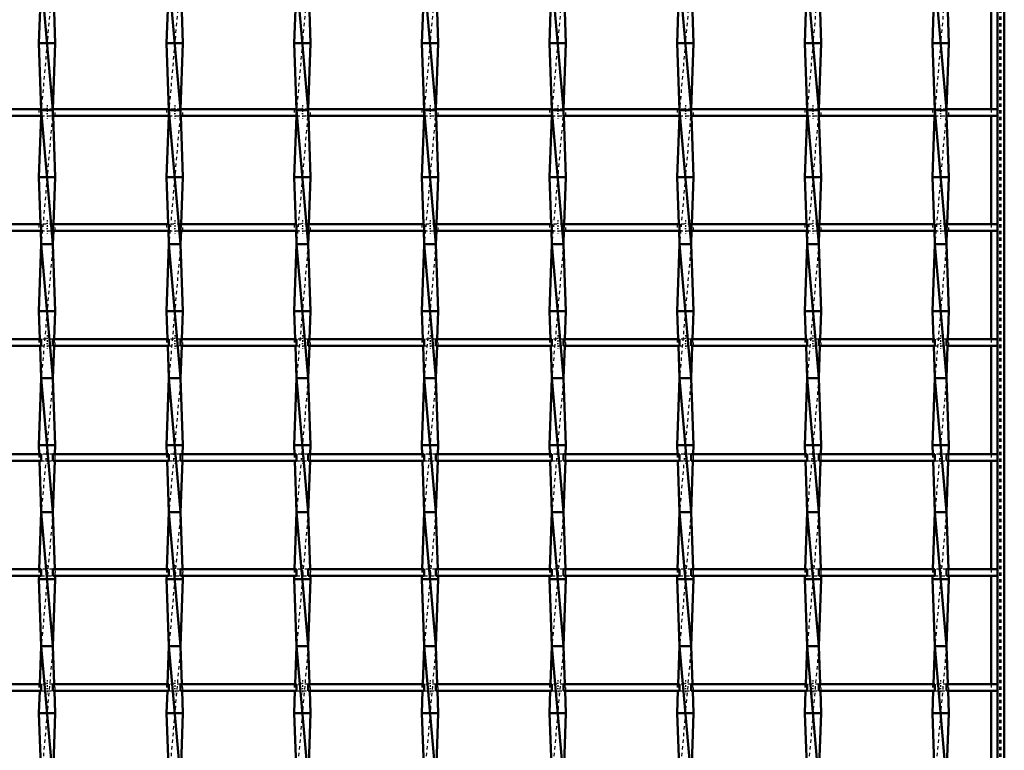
# Model space of a CAD drawing. Header units: millimetres. Extents: x -746 to 532, y -500 to 878.
# Tile 13 of 16: x 106 to 400, y -53 to 165. Entities that reach past the tile are written whole.
import ezdxf

# ---------------------------------------------------------------- set-up
doc = ezdxf.new("R2010")
doc.units = ezdxf.units.MM
doc.linetypes.add('Center', pattern=[1.5, 0.45, -0.5, 0.05, -0.5])
doc.linetypes.add('Dashed', pattern=[2, 1, -1])
for name, color, linetype, lineweight in [('AM_0', 7, 'Continuous', 50), ('AM_7', 7, 'Center', 25), ('AM_9', 6, 'Dashed', 25)]:
    doc.layers.add(name, color=color, linetype=linetype, lineweight=lineweight)

# ---------------------------------------------------------------- blocks, each defined once
blk = doc.blocks.new('1_ksf8jm0c3o36xpth5nylt1v0m________0_in_LSSP2303438211800100035010_4')
at = {"layer": 'AM_0'}
for p, q in [((398, 498), (398, -498)), ((400, 498), (400, -498)), ((396.05, 170.65), (396.05, 138.32)), ((396.05, 136.32), (396.05, 103.99)), ((396.05, 101.99), (396.05, 69.66)), ((396.05, 67.66), (396.05, 35.33)), ((396.05, 33.33), (396.05, 1)), ((396.05, -1), (396.05, -33.33)), ((396.05, -35.33), (396.05, -67.66))]:
    blk.add_line(p, q, dxfattribs=at)
at = {"layer": 'AM_9'}
for p, q in [((398.55, 498), (398.55, -498)), ((398.99, 498), (398.99, -498)), ((396.05, 138.32), (396.05, 136.32)), ((396.05, 103.99), (396.05, 101.99)), ((396.05, 69.66), (396.05, 67.66)), ((396.05, 35.33), (396.05, 33.33)), ((396.05, 1), (396.05, -1)), ((396.05, -33.33), (396.05, -35.33))]:
    blk.add_line(p, q, dxfattribs=at)
blk = doc.blocks.new('16_2q9eyguex8s5f7t8289nmk0ha________0_in_LSSP2303438211800100035010_4')
at = {"layer": 'AM_0'}
for p, q in [((112.57, 178), (116.03, 138)), ((112.3, 170.65), (111.85, 158)), ((116.3, 170.65), (116.75, 158)), ((116.75, 158), (111.85, 158)), ((111.85, 158), (112.57, 138)), ((116.75, 158), (116.04, 138.32)), ((112.51, 136.32), (111.85, 118)), ((112.57, 138), (116.03, 98)), ((116.03, 138), (112.57, 138)), ((116.09, 136.32), (116.75, 118)), ((116.75, 118), (111.85, 118)), ((111.85, 118), (112.35, 103.99)), ((116.75, 118), (116.25, 103.99)), ((112.42, 101.99), (112.57, 98)), ((116.18, 101.99), (116.03, 98)), ((112.57, 98), (111.85, 78)), ((116.03, 98), (112.57, 98)), ((112.57, 98), (116.03, 58)), ((116.03, 98), (116.75, 78)), ((111.85, 78), (112.15, 69.66)), ((116.75, 78), (111.85, 78)), ((116.75, 78), (116.45, 69.66)), ((112.22, 67.66), (112.57, 58)), ((116.38, 67.66), (116.03, 58)), ((112.57, 58), (111.85, 38)), ((112.57, 58), (116.03, 18)), ((116.03, 58), (112.57, 58)), ((116.03, 58), (116.75, 38)), ((111.85, 38), (111.95, 35.33)), ((116.75, 38), (111.85, 38)), ((116.75, 38), (116.65, 35.33)), ((112.02, 33.33), (112.57, 18)), ((116.58, 33.33), (116.03, 18)), ((112.57, 18), (111.96, 1)), ((116.03, 18), (112.57, 18)), ((112.57, 18), (116.03, -22)), ((116.03, 18), (116.64, 1)), ((111.89, -1), (111.85, -2)), ((116.75, -2), (111.85, -2)), ((111.85, -2), (112.57, -22)), ((116.75, -2), (116.03, -22)), ((116.71, -1), (116.75, -2)), ((112.57, -22), (112.16, -33.33)), ((112.57, -22), (116.03, -62)), ((116.03, -22), (112.57, -22)), ((116.03, -22), (116.44, -33.33)), ((112.09, -35.33), (111.85, -42)), ((116.51, -35.33), (116.75, -42)), ((111.85, -42), (112.57, -62)), ((116.75, -42), (111.85, -42)), ((116.75, -42), (116.03, -62))]:
    blk.add_line(p, q, dxfattribs=at)
at = {"layer": 'AM_9'}
for p, q in [((116.03, 178), (112.57, 138)), ((116.04, 138.32), (116.03, 138)), ((112.57, 138), (112.51, 136.32)), ((116.03, 138), (112.57, 98)), ((116.03, 138), (116.09, 136.32)), ((112.35, 103.99), (112.42, 101.99)), ((116.25, 103.99), (116.18, 101.99)), ((116.03, 98), (112.57, 58)), ((112.15, 69.66), (112.22, 67.66)), ((116.45, 69.66), (116.38, 67.66)), ((116.03, 58), (112.57, 18)), ((111.95, 35.33), (112.02, 33.33)), ((116.65, 35.33), (116.58, 33.33)), ((116.03, 18), (112.57, -22)), ((111.96, 1), (111.89, -1)), ((116.64, 1), (116.71, -1)), ((116.03, -22), (112.57, -62)), ((112.16, -33.33), (112.09, -35.33)), ((116.44, -33.33), (116.51, -35.33))]:
    blk.add_line(p, q, dxfattribs=at)
blk = doc.blocks.new('17_l2xj9isbewxne0oo4hb6527dd________0_in_LSSP2303438211800100035010_4')
at = {"layer": 'AM_0'}
for p, q in [((150.67, 178), (154.13, 138)), ((150.4, 170.65), (149.95, 158)), ((154.4, 170.65), (154.85, 158)), ((154.85, 158), (149.95, 158)), ((149.95, 158), (150.67, 138)), ((154.85, 158), (154.14, 138.32)), ((150.61, 136.32), (149.95, 118)), ((154.13, 138), (150.67, 138)), ((150.67, 138), (154.13, 98)), ((154.19, 136.32), (154.85, 118)), ((154.85, 118), (149.95, 118)), ((149.95, 118), (150.45, 103.99)), ((154.85, 118), (154.35, 103.99)), ((150.52, 101.99), (150.67, 98)), ((154.28, 101.99), (154.13, 98)), ((150.67, 98), (149.95, 78)), ((150.67, 98), (154.13, 58)), ((154.13, 98), (150.67, 98)), ((154.13, 98), (154.85, 78)), ((154.85, 78), (149.95, 78)), ((149.95, 78), (150.25, 69.66)), ((154.85, 78), (154.55, 69.66)), ((150.32, 67.66), (150.67, 58)), ((154.48, 67.66), (154.13, 58)), ((150.67, 58), (149.95, 38)), ((150.67, 58), (154.13, 18)), ((154.13, 58), (150.67, 58)), ((154.13, 58), (154.85, 38)), ((154.85, 38), (149.95, 38)), ((149.95, 38), (150.05, 35.33)), ((154.85, 38), (154.75, 35.33)), ((150.12, 33.33), (150.67, 18)), ((154.68, 33.33), (154.13, 18)), ((150.67, 18), (150.06, 1)), ((150.67, 18), (154.13, -22)), ((154.13, 18), (150.67, 18)), ((154.13, 18), (154.74, 1)), ((149.99, -1), (149.95, -2)), ((154.85, -2), (149.95, -2)), ((149.95, -2), (150.67, -22)), ((154.85, -2), (154.13, -22)), ((154.81, -1), (154.85, -2)), ((150.67, -22), (150.26, -33.33)), ((154.13, -22), (150.67, -22)), ((150.67, -22), (154.13, -62)), ((154.13, -22), (154.54, -33.33)), ((150.19, -35.33), (149.95, -42)), ((154.61, -35.33), (154.85, -42)), ((154.85, -42), (149.95, -42)), ((149.95, -42), (150.67, -62)), ((154.85, -42), (154.13, -62))]:
    blk.add_line(p, q, dxfattribs=at)
at = {"layer": 'AM_9'}
for p, q in [((154.13, 178), (150.67, 138)), ((154.14, 138.32), (154.13, 138)), ((150.67, 138), (150.61, 136.32)), ((154.13, 138), (150.67, 98)), ((154.13, 138), (154.19, 136.32)), ((150.45, 103.99), (150.52, 101.99)), ((154.35, 103.99), (154.28, 101.99)), ((154.13, 98), (150.67, 58)), ((150.25, 69.66), (150.32, 67.66)), ((154.55, 69.66), (154.48, 67.66)), ((154.13, 58), (150.67, 18)), ((150.05, 35.33), (150.12, 33.33)), ((154.75, 35.33), (154.68, 33.33)), ((154.13, 18), (150.67, -22)), ((150.06, 1), (149.99, -1)), ((154.74, 1), (154.81, -1)), ((154.13, -22), (150.67, -62)), ((150.26, -33.33), (150.19, -35.33)), ((154.54, -33.33), (154.61, -35.33))]:
    blk.add_line(p, q, dxfattribs=at)
blk = doc.blocks.new('18_zgxfdybn05gfq1tqmvubbvcca________0_in_LSSP2303438211800100035010_4')
at = {"layer": 'AM_0'}
for p, q in [((188.77, 178), (192.23, 138)), ((188.5, 170.65), (188.05, 158)), ((192.5, 170.65), (192.95, 158)), ((192.95, 158), (188.05, 158)), ((188.05, 158), (188.77, 138)), ((192.95, 158), (192.24, 138.32)), ((188.71, 136.32), (188.05, 118)), ((192.23, 138), (188.77, 138)), ((188.77, 138), (192.23, 98)), ((192.29, 136.32), (192.95, 118)), ((192.95, 118), (188.05, 118)), ((188.05, 118), (188.55, 103.99)), ((192.95, 118), (192.45, 103.99)), ((188.62, 101.99), (188.77, 98)), ((192.38, 101.99), (192.23, 98)), ((188.77, 98), (188.05, 78)), ((188.77, 98), (192.23, 58)), ((192.23, 98), (188.77, 98)), ((192.23, 98), (192.95, 78)), ((188.05, 78), (188.35, 69.66)), ((192.95, 78), (188.05, 78)), ((192.95, 78), (192.65, 69.66)), ((188.42, 67.66), (188.77, 58)), ((192.58, 67.66), (192.23, 58)), ((188.77, 58), (188.05, 38)), ((188.77, 58), (192.23, 18)), ((192.23, 58), (188.77, 58)), ((192.23, 58), (192.95, 38)), ((188.05, 38), (188.15, 35.33)), ((192.95, 38), (188.05, 38)), ((192.95, 38), (192.85, 35.33)), ((188.22, 33.33), (188.77, 18)), ((192.78, 33.33), (192.23, 18)), ((188.77, 18), (188.16, 1)), ((192.23, 18), (188.77, 18)), ((188.77, 18), (192.23, -22)), ((192.23, 18), (192.84, 1)), ((188.09, -1), (188.05, -2)), ((192.95, -2), (188.05, -2)), ((188.05, -2), (188.77, -22)), ((192.95, -2), (192.23, -22)), ((192.91, -1), (192.95, -2)), ((188.77, -22), (188.36, -33.33)), ((192.23, -22), (188.77, -22)), ((188.77, -22), (192.23, -62)), ((192.23, -22), (192.64, -33.33)), ((188.29, -35.33), (188.05, -42)), ((192.71, -35.33), (192.95, -42)), ((192.95, -42), (188.05, -42)), ((188.05, -42), (188.77, -62)), ((192.95, -42), (192.23, -62))]:
    blk.add_line(p, q, dxfattribs=at)
at = {"layer": 'AM_9'}
for p, q in [((192.23, 178), (188.77, 138)), ((192.24, 138.32), (192.23, 138)), ((188.77, 138), (188.71, 136.32)), ((192.23, 138), (188.77, 98)), ((192.23, 138), (192.29, 136.32)), ((188.55, 103.99), (188.62, 101.99)), ((192.45, 103.99), (192.38, 101.99)), ((192.23, 98), (188.77, 58)), ((188.35, 69.66), (188.42, 67.66)), ((192.65, 69.66), (192.58, 67.66)), ((192.23, 58), (188.77, 18)), ((188.15, 35.33), (188.22, 33.33)), ((192.85, 35.33), (192.78, 33.33)), ((192.23, 18), (188.77, -22)), ((188.16, 1), (188.09, -1)), ((192.84, 1), (192.91, -1)), ((192.23, -22), (188.77, -62)), ((188.36, -33.33), (188.29, -35.33)), ((192.64, -33.33), (192.71, -35.33))]:
    blk.add_line(p, q, dxfattribs=at)
blk = doc.blocks.new('19_ymirlxsr1kzphdptjv4ul85zo________0_in_LSSP2303438211800100035010_4')
at = {"layer": 'AM_0'}
for p, q in [((226.87, 178), (230.33, 138)), ((226.6, 170.65), (226.15, 158)), ((230.6, 170.65), (231.05, 158)), ((231.05, 158), (226.15, 158)), ((226.15, 158), (226.87, 138)), ((231.05, 158), (230.34, 138.32)), ((226.81, 136.32), (226.15, 118)), ((230.33, 138), (226.87, 138)), ((226.87, 138), (230.33, 98)), ((230.39, 136.32), (231.05, 118)), ((226.15, 118), (226.65, 103.99)), ((231.05, 118), (226.15, 118)), ((231.05, 118), (230.55, 103.99)), ((226.72, 101.99), (226.87, 98)), ((230.48, 101.99), (230.33, 98)), ((226.87, 98), (226.15, 78)), ((226.87, 98), (230.33, 58)), ((230.33, 98), (226.87, 98)), ((230.33, 98), (231.05, 78)), ((231.05, 78), (226.15, 78)), ((226.15, 78), (226.45, 69.66)), ((231.05, 78), (230.75, 69.66)), ((226.52, 67.66), (226.87, 58)), ((230.68, 67.66), (230.33, 58)), ((226.87, 58), (226.15, 38)), ((226.87, 58), (230.33, 18)), ((230.33, 58), (226.87, 58)), ((230.33, 58), (231.05, 38)), ((226.15, 38), (226.25, 35.33)), ((231.05, 38), (226.15, 38)), ((231.05, 38), (230.95, 35.33)), ((226.32, 33.33), (226.87, 18)), ((230.88, 33.33), (230.33, 18)), ((226.87, 18), (226.26, 1)), ((226.87, 18), (230.33, -22)), ((230.33, 18), (226.87, 18)), ((230.33, 18), (230.94, 1)), ((226.19, -1), (226.15, -2)), ((231.05, -2), (226.15, -2)), ((226.15, -2), (226.87, -22)), ((231.05, -2), (230.33, -22)), ((231.01, -1), (231.05, -2)), ((226.87, -22), (226.46, -33.33)), ((226.87, -22), (230.33, -62)), ((230.33, -22), (226.87, -22)), ((230.33, -22), (230.74, -33.33)), ((226.39, -35.33), (226.15, -42)), ((230.81, -35.33), (231.05, -42)), ((231.05, -42), (226.15, -42)), ((226.15, -42), (226.87, -62)), ((231.05, -42), (230.33, -62))]:
    blk.add_line(p, q, dxfattribs=at)
at = {"layer": 'AM_9'}
for p, q in [((230.33, 178), (226.87, 138)), ((230.34, 138.32), (230.33, 138)), ((226.87, 138), (226.81, 136.32)), ((230.33, 138), (226.87, 98)), ((230.33, 138), (230.39, 136.32)), ((226.65, 103.99), (226.72, 101.99)), ((230.55, 103.99), (230.48, 101.99)), ((230.33, 98), (226.87, 58)), ((226.45, 69.66), (226.52, 67.66)), ((230.75, 69.66), (230.68, 67.66)), ((230.33, 58), (226.87, 18)), ((226.25, 35.33), (226.32, 33.33)), ((230.95, 35.33), (230.88, 33.33)), ((230.33, 18), (226.87, -22)), ((226.26, 1), (226.19, -1)), ((230.94, 1), (231.01, -1)), ((230.33, -22), (226.87, -62)), ((226.46, -33.33), (226.39, -35.33)), ((230.74, -33.33), (230.81, -35.33))]:
    blk.add_line(p, q, dxfattribs=at)
blk = doc.blocks.new('20_192kluf8s0wuq5et2mjboeh7c________0_in_LSSP2303438211800100035010_4')
at = {"layer": 'AM_0'}
for p, q in [((264.97, 178), (268.43, 138)), ((264.7, 170.65), (264.25, 158)), ((268.7, 170.65), (269.15, 158)), ((269.15, 158), (264.25, 158)), ((264.25, 158), (264.97, 138)), ((269.15, 158), (268.44, 138.32)), ((264.91, 136.32), (264.25, 118)), ((264.97, 138), (268.43, 98)), ((268.43, 138), (264.97, 138)), ((268.49, 136.32), (269.15, 118)), ((269.15, 118), (264.25, 118)), ((264.25, 118), (264.75, 103.99)), ((269.15, 118), (268.65, 103.99)), ((264.82, 101.99), (264.97, 98)), ((268.58, 101.99), (268.43, 98)), ((264.97, 98), (264.25, 78)), ((264.97, 98), (268.43, 58)), ((268.43, 98), (264.97, 98)), ((268.43, 98), (269.15, 78)), ((269.15, 78), (264.25, 78)), ((264.25, 78), (264.55, 69.66)), ((269.15, 78), (268.85, 69.66)), ((264.62, 67.66), (264.97, 58)), ((268.78, 67.66), (268.43, 58)), ((264.97, 58), (264.25, 38)), ((264.97, 58), (268.43, 18)), ((268.43, 58), (264.97, 58)), ((268.43, 58), (269.15, 38)), ((264.25, 38), (264.35, 35.33)), ((269.15, 38), (264.25, 38)), ((269.15, 38), (269.05, 35.33)), ((264.42, 33.33), (264.97, 18)), ((268.98, 33.33), (268.43, 18)), ((264.97, 18), (264.36, 1)), ((268.43, 18), (264.97, 18)), ((264.97, 18), (268.43, -22)), ((268.43, 18), (269.04, 1)), ((264.29, -1), (264.25, -2)), ((269.15, -2), (264.25, -2)), ((264.25, -2), (264.97, -22)), ((269.15, -2), (268.43, -22)), ((269.11, -1), (269.15, -2)), ((264.97, -22), (264.56, -33.33)), ((268.43, -22), (264.97, -22)), ((264.97, -22), (268.43, -62)), ((268.43, -22), (268.84, -33.33)), ((264.49, -35.33), (264.25, -42)), ((268.91, -35.33), (269.15, -42)), ((264.25, -42), (264.97, -62)), ((269.15, -42), (264.25, -42)), ((269.15, -42), (268.43, -62))]:
    blk.add_line(p, q, dxfattribs=at)
at = {"layer": 'AM_9'}
for p, q in [((268.43, 178), (264.97, 138)), ((268.44, 138.32), (268.43, 138)), ((264.97, 138), (264.91, 136.32)), ((268.43, 138), (264.97, 98)), ((268.43, 138), (268.49, 136.32)), ((264.75, 103.99), (264.82, 101.99)), ((268.65, 103.99), (268.58, 101.99)), ((268.43, 98), (264.97, 58)), ((264.55, 69.66), (264.62, 67.66)), ((268.85, 69.66), (268.78, 67.66)), ((268.43, 58), (264.97, 18)), ((264.35, 35.33), (264.42, 33.33)), ((269.05, 35.33), (268.98, 33.33)), ((268.43, 18), (264.97, -22)), ((264.36, 1), (264.29, -1)), ((269.04, 1), (269.11, -1)), ((268.43, -22), (264.97, -62)), ((264.56, -33.33), (264.49, -35.33)), ((268.84, -33.33), (268.91, -35.33))]:
    blk.add_line(p, q, dxfattribs=at)
blk = doc.blocks.new('21_1fjoionpyvodsncuaz5nqvcqd________0_in_LSSP2303438211800100035010_4')
at = {"layer": 'AM_0'}
for p, q in [((303.07, 178), (306.53, 138)), ((302.8, 170.65), (302.35, 158)), ((306.8, 170.65), (307.25, 158)), ((307.25, 158), (302.35, 158)), ((302.35, 158), (303.07, 138)), ((307.25, 158), (306.54, 138.32)), ((303.01, 136.32), (302.35, 118)), ((303.07, 138), (306.53, 98)), ((306.53, 138), (303.07, 138)), ((306.59, 136.32), (307.25, 118)), ((307.25, 118), (302.35, 118)), ((302.35, 118), (302.85, 103.99)), ((307.25, 118), (306.75, 103.99)), ((302.92, 101.99), (303.07, 98)), ((306.68, 101.99), (306.53, 98)), ((303.07, 98), (302.35, 78)), ((303.07, 98), (306.53, 58)), ((306.53, 98), (303.07, 98)), ((306.53, 98), (307.25, 78)), ((302.35, 78), (302.65, 69.66)), ((307.25, 78), (302.35, 78)), ((307.25, 78), (306.95, 69.66)), ((302.72, 67.66), (303.07, 58)), ((306.88, 67.66), (306.53, 58)), ((303.07, 58), (302.35, 38)), ((303.07, 58), (306.53, 18)), ((306.53, 58), (303.07, 58)), ((306.53, 58), (307.25, 38)), ((302.35, 38), (302.45, 35.33)), ((307.25, 38), (302.35, 38)), ((307.25, 38), (307.15, 35.33)), ((302.52, 33.33), (303.07, 18)), ((307.08, 33.33), (306.53, 18)), ((303.07, 18), (302.46, 1)), ((306.53, 18), (303.07, 18)), ((303.07, 18), (306.53, -22)), ((306.53, 18), (307.14, 1)), ((302.39, -1), (302.35, -2)), ((307.25, -2), (302.35, -2)), ((302.35, -2), (303.07, -22)), ((307.25, -2), (306.53, -22)), ((307.21, -1), (307.25, -2)), ((303.07, -22), (302.66, -33.33)), ((306.53, -22), (303.07, -22)), ((303.07, -22), (306.53, -62)), ((306.53, -22), (306.94, -33.33)), ((302.59, -35.33), (302.35, -42)), ((307.01, -35.33), (307.25, -42)), ((307.25, -42), (302.35, -42)), ((302.35, -42), (303.07, -62)), ((307.25, -42), (306.53, -62))]:
    blk.add_line(p, q, dxfattribs=at)
at = {"layer": 'AM_9'}
for p, q in [((306.53, 178), (303.07, 138)), ((306.54, 138.32), (306.53, 138)), ((303.07, 138), (303.01, 136.32)), ((306.53, 138), (303.07, 98)), ((306.53, 138), (306.59, 136.32)), ((302.85, 103.99), (302.92, 101.99)), ((306.75, 103.99), (306.68, 101.99)), ((306.53, 98), (303.07, 58)), ((302.65, 69.66), (302.72, 67.66)), ((306.95, 69.66), (306.88, 67.66)), ((306.53, 58), (303.07, 18)), ((302.45, 35.33), (302.52, 33.33)), ((307.15, 35.33), (307.08, 33.33)), ((306.53, 18), (303.07, -22)), ((302.46, 1), (302.39, -1)), ((307.14, 1), (307.21, -1)), ((306.53, -22), (303.07, -62)), ((302.66, -33.33), (302.59, -35.33)), ((306.94, -33.33), (307.01, -35.33))]:
    blk.add_line(p, q, dxfattribs=at)
blk = doc.blocks.new('22_gbftacf29qbmqyi8c32ts88ug________0_in_LSSP2303438211800100035010_4')
at = {"layer": 'AM_0'}
for p, q in [((341.17, 178), (344.63, 138)), ((340.9, 170.65), (340.45, 158)), ((344.9, 170.65), (345.35, 158)), ((345.35, 158), (340.45, 158)), ((340.45, 158), (341.17, 138)), ((345.35, 158), (344.64, 138.32)), ((341.11, 136.32), (340.45, 118)), ((344.63, 138), (341.17, 138)), ((341.17, 138), (344.63, 98)), ((344.69, 136.32), (345.35, 118)), ((345.35, 118), (340.45, 118)), ((340.45, 118), (340.95, 103.99)), ((345.35, 118), (344.85, 103.99)), ((341.02, 101.99), (341.17, 98)), ((344.78, 101.99), (344.63, 98)), ((341.17, 98), (340.45, 78)), ((341.17, 98), (344.63, 58)), ((344.63, 98), (341.17, 98)), ((344.63, 98), (345.35, 78)), ((345.35, 78), (340.45, 78)), ((340.45, 78), (340.75, 69.66)), ((345.35, 78), (345.05, 69.66)), ((340.82, 67.66), (341.17, 58)), ((344.98, 67.66), (344.63, 58)), ((341.17, 58), (340.45, 38)), ((341.17, 58), (344.63, 18)), ((344.63, 58), (341.17, 58)), ((344.63, 58), (345.35, 38)), ((340.45, 38), (340.55, 35.33)), ((345.35, 38), (340.45, 38)), ((345.35, 38), (345.25, 35.33)), ((340.62, 33.33), (341.17, 18)), ((345.18, 33.33), (344.63, 18)), ((341.17, 18), (340.56, 1)), ((344.63, 18), (341.17, 18)), ((341.17, 18), (344.63, -22)), ((344.63, 18), (345.24, 1)), ((340.49, -1), (340.45, -2)), ((345.35, -2), (340.45, -2)), ((340.45, -2), (341.17, -22)), ((345.35, -2), (344.63, -22)), ((345.31, -1), (345.35, -2)), ((341.17, -22), (340.76, -33.33)), ((344.63, -22), (341.17, -22)), ((341.17, -22), (344.63, -62)), ((344.63, -22), (345.04, -33.33)), ((340.69, -35.33), (340.45, -42)), ((345.11, -35.33), (345.35, -42)), ((345.35, -42), (340.45, -42)), ((340.45, -42), (341.17, -62)), ((345.35, -42), (344.63, -62))]:
    blk.add_line(p, q, dxfattribs=at)
at = {"layer": 'AM_9'}
for p, q in [((344.63, 178), (341.17, 138)), ((344.64, 138.32), (344.63, 138)), ((341.17, 138), (341.11, 136.32)), ((344.63, 138), (341.17, 98)), ((344.63, 138), (344.69, 136.32)), ((340.95, 103.99), (341.02, 101.99)), ((344.85, 103.99), (344.78, 101.99)), ((344.63, 98), (341.17, 58)), ((340.75, 69.66), (340.82, 67.66)), ((345.05, 69.66), (344.98, 67.66)), ((344.63, 58), (341.17, 18)), ((340.55, 35.33), (340.62, 33.33)), ((345.25, 35.33), (345.18, 33.33)), ((344.63, 18), (341.17, -22)), ((340.56, 1), (340.49, -1)), ((345.24, 1), (345.31, -1)), ((344.63, -22), (341.17, -62)), ((340.76, -33.33), (340.69, -35.33)), ((345.04, -33.33), (345.11, -35.33))]:
    blk.add_line(p, q, dxfattribs=at)
blk = doc.blocks.new('23_i2abbke1jfbdgproux25mihir________0_in_LSSP2303438211800100035010_4')
at = {"layer": 'AM_0'}
for p, q in [((379.27, 178), (382.73, 138)), ((379, 170.65), (378.55, 158)), ((383, 170.65), (383.45, 158)), ((383.45, 158), (378.55, 158)), ((378.55, 158), (379.27, 138)), ((383.45, 158), (382.74, 138.32)), ((379.21, 136.32), (378.55, 118)), ((382.73, 138), (379.27, 138)), ((379.27, 138), (382.73, 98)), ((382.79, 136.32), (383.45, 118)), ((383.45, 118), (378.55, 118)), ((378.55, 118), (379.05, 103.99)), ((383.45, 118), (382.95, 103.99)), ((379.12, 101.99), (379.27, 98)), ((382.88, 101.99), (382.73, 98)), ((379.27, 98), (378.55, 78)), ((379.27, 98), (382.73, 58)), ((382.73, 98), (379.27, 98)), ((382.73, 98), (383.45, 78)), ((383.45, 78), (378.55, 78)), ((378.55, 78), (378.85, 69.66)), ((383.45, 78), (383.15, 69.66)), ((378.92, 67.66), (379.27, 58)), ((383.08, 67.66), (382.73, 58)), ((379.27, 58), (378.55, 38)), ((379.27, 58), (382.73, 18)), ((382.73, 58), (379.27, 58)), ((382.73, 58), (383.45, 38)), ((378.55, 38), (378.65, 35.33)), ((383.45, 38), (378.55, 38)), ((383.45, 38), (383.35, 35.33)), ((378.72, 33.33), (379.27, 18)), ((383.28, 33.33), (382.73, 18)), ((379.27, 18), (378.66, 1)), ((382.73, 18), (379.27, 18)), ((379.27, 18), (382.73, -22)), ((382.73, 18), (383.34, 1)), ((378.59, -1), (378.55, -2)), ((383.45, -2), (378.55, -2)), ((378.55, -2), (379.27, -22)), ((383.45, -2), (382.73, -22)), ((383.41, -1), (383.45, -2)), ((379.27, -22), (378.86, -33.33)), ((379.27, -22), (382.73, -62)), ((382.73, -22), (379.27, -22)), ((382.73, -22), (383.14, -33.33)), ((378.79, -35.33), (378.55, -42)), ((383.21, -35.33), (383.45, -42)), ((383.45, -42), (378.55, -42)), ((378.55, -42), (379.27, -62)), ((383.45, -42), (382.73, -62))]:
    blk.add_line(p, q, dxfattribs=at)
at = {"layer": 'AM_9'}
for p, q in [((382.73, 178), (379.27, 138)), ((382.74, 138.32), (382.73, 138)), ((379.27, 138), (379.21, 136.32)), ((382.73, 138), (379.27, 98)), ((382.73, 138), (382.79, 136.32)), ((379.05, 103.99), (379.12, 101.99)), ((382.95, 103.99), (382.88, 101.99)), ((382.73, 98), (379.27, 58)), ((378.85, 69.66), (378.92, 67.66)), ((383.15, 69.66), (383.08, 67.66)), ((382.73, 58), (379.27, 18)), ((378.65, 35.33), (378.72, 33.33)), ((383.35, 35.33), (383.28, 33.33)), ((382.73, 18), (379.27, -22)), ((378.66, 1), (378.59, -1)), ((383.34, 1), (383.41, -1)), ((382.73, -22), (379.27, -62)), ((378.86, -33.33), (378.79, -35.33)), ((383.14, -33.33), (383.21, -35.33))]:
    blk.add_line(p, q, dxfattribs=at)
blk = doc.blocks.new('38_hq4v5st0iwdc25fck0k6ng43f________0_in_LSSP2303438211800100035010_4')
at = {"layer": 'AM_0'}
for p, q in [((112.57, -33.33), (77.93, -33.33)), ((112.57, -33.33), (112.57, -35.33)), ((116.03, -35.33), (116.03, -33.33)), ((150.67, -33.33), (116.03, -33.33)), ((150.67, -33.33), (150.67, -35.33)), ((154.13, -35.33), (154.13, -33.33)), ((188.77, -33.33), (154.13, -33.33)), ((188.77, -33.33), (188.77, -35.33)), ((192.23, -35.33), (192.23, -33.33)), ((226.87, -33.33), (192.23, -33.33)), ((226.87, -33.33), (226.87, -35.33)), ((230.33, -35.33), (230.33, -33.33)), ((264.97, -33.33), (230.33, -33.33)), ((264.97, -33.33), (264.97, -35.33)), ((268.43, -35.33), (268.43, -33.33)), ((303.07, -33.33), (268.43, -33.33)), ((303.07, -33.33), (303.07, -35.33)), ((341.17, -33.33), (306.53, -33.33)), ((306.53, -35.33), (306.53, -33.33)), ((341.17, -33.33), (341.17, -35.33)), ((344.63, -35.33), (344.63, -33.33)), ((379.27, -33.33), (344.63, -33.33)), ((379.27, -33.33), (379.27, -35.33)), ((382.73, -35.33), (382.73, -33.33)), ((398, -33.33), (382.73, -33.33)), ((398, -33.33), (398, -35.33)), ((112.57, -35.33), (77.93, -35.33)), ((150.67, -35.33), (116.03, -35.33)), ((188.77, -35.33), (154.13, -35.33)), ((226.87, -35.33), (192.23, -35.33)), ((264.97, -35.33), (230.33, -35.33)), ((303.07, -35.33), (268.43, -35.33)), ((341.17, -35.33), (306.53, -35.33)), ((379.27, -35.33), (344.63, -35.33)), ((398, -35.33), (382.73, -35.33))]:
    blk.add_line(p, q, dxfattribs=at)
at = {"layer": 'AM_7'}
for p, q in [((114.3, -32.13), (114.3, -36.53)), ((152.4, -32.13), (152.4, -36.53)), ((190.5, -32.13), (190.5, -36.53)), ((228.6, -32.13), (228.6, -36.53)), ((266.7, -32.13), (266.7, -36.53)), ((304.8, -32.13), (304.8, -36.53)), ((342.9, -32.13), (342.9, -36.53)), ((381, -32.13), (381, -36.53))]:
    blk.add_line(p, q, dxfattribs=at)
at = {"layer": 'AM_9'}
for p, q in [((111.85, -33.33), (111.85, -35.33)), ((116.03, -33.33), (112.57, -33.33)), ((116.75, -35.33), (116.75, -33.33)), ((149.95, -33.33), (149.95, -35.33)), ((154.13, -33.33), (150.67, -33.33)), ((154.85, -35.33), (154.85, -33.33)), ((188.05, -33.33), (188.05, -35.33)), ((192.23, -33.33), (188.77, -33.33)), ((192.95, -35.33), (192.95, -33.33)), ((226.15, -33.33), (226.15, -35.33)), ((230.33, -33.33), (226.87, -33.33)), ((231.05, -35.33), (231.05, -33.33)), ((264.25, -33.33), (264.25, -35.33)), ((268.43, -33.33), (264.97, -33.33)), ((269.15, -35.33), (269.15, -33.33)), ((302.35, -33.33), (302.35, -35.33)), ((306.53, -33.33), (303.07, -33.33)), ((307.25, -35.33), (307.25, -33.33)), ((340.45, -33.33), (340.45, -35.33)), ((344.63, -33.33), (341.17, -33.33)), ((345.35, -35.33), (345.35, -33.33)), ((378.55, -33.33), (378.55, -35.33)), ((382.73, -33.33), (379.27, -33.33)), ((383.45, -35.33), (383.45, -33.33)), ((112.57, -35.33), (116.03, -35.33)), ((150.67, -35.33), (154.13, -35.33)), ((188.77, -35.33), (192.23, -35.33)), ((226.87, -35.33), (230.33, -35.33)), ((264.97, -35.33), (268.43, -35.33)), ((303.07, -35.33), (306.53, -35.33)), ((341.17, -35.33), (344.63, -35.33)), ((379.27, -35.33), (382.73, -35.33))]:
    blk.add_line(p, q, dxfattribs=at)
blk = doc.blocks.new('39_hmr6oysmhdncx4twq8nxnrl7i________0_in_LSSP2303438211800100035010_4')
at = {"layer": 'AM_0'}
for p, q in [((112.57, 1), (77.93, 1)), ((112.57, 1), (112.57, -1)), ((116.03, -1), (116.03, 1)), ((150.67, 1), (116.03, 1)), ((150.67, 1), (150.67, -1)), ((154.13, -1), (154.13, 1)), ((188.77, 1), (154.13, 1)), ((188.77, 1), (188.77, -1)), ((226.87, 1), (192.23, 1)), ((192.23, -1), (192.23, 1)), ((226.87, 1), (226.87, -1)), ((264.97, 1), (230.33, 1)), ((230.33, -1), (230.33, 1)), ((264.97, 1), (264.97, -1)), ((268.43, -1), (268.43, 1)), ((303.07, 1), (268.43, 1)), ((303.07, 1), (303.07, -1)), ((306.53, -1), (306.53, 1)), ((341.17, 1), (306.53, 1)), ((341.17, 1), (341.17, -1)), ((344.63, -1), (344.63, 1)), ((379.27, 1), (344.63, 1)), ((379.27, 1), (379.27, -1)), ((382.73, -1), (382.73, 1)), ((398, 1), (382.73, 1)), ((398, 1), (398, -1)), ((112.57, -1), (77.93, -1)), ((150.67, -1), (116.03, -1)), ((188.77, -1), (154.13, -1)), ((226.87, -1), (192.23, -1)), ((264.97, -1), (230.33, -1)), ((303.07, -1), (268.43, -1)), ((341.17, -1), (306.53, -1)), ((379.27, -1), (344.63, -1)), ((398, -1), (382.73, -1))]:
    blk.add_line(p, q, dxfattribs=at)
at = {"layer": 'AM_7'}
for p, q in [((114.3, 2.2), (114.3, -2.2)), ((152.4, 2.2), (152.4, -2.2)), ((190.5, 2.2), (190.5, -2.2)), ((228.6, 2.2), (228.6, -2.2)), ((266.7, 2.2), (266.7, -2.2)), ((304.8, 2.2), (304.8, -2.2)), ((342.9, 2.2), (342.9, -2.2)), ((381, 2.2), (381, -2.2))]:
    blk.add_line(p, q, dxfattribs=at)
at = {"layer": 'AM_9'}
for p, q in [((111.85, 1), (111.85, -1)), ((116.03, 1), (112.57, 1)), ((116.75, -1), (116.75, 1)), ((149.95, 1), (149.95, -1)), ((154.13, 1), (150.67, 1)), ((154.85, -1), (154.85, 1)), ((188.05, 1), (188.05, -1)), ((192.23, 1), (188.77, 1)), ((192.95, -1), (192.95, 1)), ((226.15, 1), (226.15, -1)), ((230.33, 1), (226.87, 1)), ((231.05, -1), (231.05, 1)), ((264.25, 1), (264.25, -1)), ((268.43, 1), (264.97, 1)), ((269.15, -1), (269.15, 1)), ((302.35, 1), (302.35, -1)), ((306.53, 1), (303.07, 1)), ((307.25, -1), (307.25, 1)), ((340.45, 1), (340.45, -1)), ((344.63, 1), (341.17, 1)), ((345.35, -1), (345.35, 1)), ((378.55, 1), (378.55, -1)), ((382.73, 1), (379.27, 1)), ((383.45, -1), (383.45, 1)), ((112.57, -1), (116.03, -1)), ((150.67, -1), (154.13, -1)), ((188.77, -1), (192.23, -1)), ((226.87, -1), (230.33, -1)), ((264.97, -1), (268.43, -1)), ((303.07, -1), (306.53, -1)), ((341.17, -1), (344.63, -1)), ((379.27, -1), (382.73, -1))]:
    blk.add_line(p, q, dxfattribs=at)
blk = doc.blocks.new('40_c3e6xujuzhmx83ja95uzascnh________0_in_LSSP2303438211800100035010_4')
at = {"layer": 'AM_0'}
for p, q in [((112.57, 35.33), (77.93, 35.33)), ((112.57, 35.33), (112.57, 33.33)), ((116.03, 33.33), (116.03, 35.33)), ((150.67, 35.33), (116.03, 35.33)), ((150.67, 35.33), (150.67, 33.33)), ((154.13, 33.33), (154.13, 35.33)), ((188.77, 35.33), (154.13, 35.33)), ((188.77, 35.33), (188.77, 33.33)), ((226.87, 35.33), (192.23, 35.33)), ((192.23, 33.33), (192.23, 35.33)), ((226.87, 35.33), (226.87, 33.33)), ((264.97, 35.33), (230.33, 35.33)), ((230.33, 33.33), (230.33, 35.33)), ((264.97, 35.33), (264.97, 33.33)), ((268.43, 33.33), (268.43, 35.33)), ((303.07, 35.33), (268.43, 35.33)), ((303.07, 35.33), (303.07, 33.33)), ((306.53, 33.33), (306.53, 35.33)), ((341.17, 35.33), (306.53, 35.33)), ((341.17, 35.33), (341.17, 33.33)), ((344.63, 33.33), (344.63, 35.33)), ((379.27, 35.33), (344.63, 35.33)), ((379.27, 35.33), (379.27, 33.33)), ((382.73, 33.33), (382.73, 35.33)), ((398, 35.33), (382.73, 35.33)), ((398, 35.33), (398, 33.33)), ((112.57, 33.33), (77.93, 33.33)), ((150.67, 33.33), (116.03, 33.33)), ((188.77, 33.33), (154.13, 33.33)), ((226.87, 33.33), (192.23, 33.33)), ((264.97, 33.33), (230.33, 33.33)), ((303.07, 33.33), (268.43, 33.33)), ((341.17, 33.33), (306.53, 33.33)), ((379.27, 33.33), (344.63, 33.33)), ((398, 33.33), (382.73, 33.33))]:
    blk.add_line(p, q, dxfattribs=at)
at = {"layer": 'AM_7'}
for p, q in [((114.3, 36.53), (114.3, 32.13)), ((152.4, 36.53), (152.4, 32.13)), ((190.5, 36.53), (190.5, 32.13)), ((228.6, 36.53), (228.6, 32.13)), ((266.7, 36.53), (266.7, 32.13)), ((304.8, 36.53), (304.8, 32.13)), ((342.9, 36.53), (342.9, 32.13)), ((381, 36.53), (381, 32.13))]:
    blk.add_line(p, q, dxfattribs=at)
at = {"layer": 'AM_9'}
for p, q in [((111.85, 35.33), (111.85, 33.33)), ((116.03, 35.33), (112.57, 35.33)), ((116.75, 33.33), (116.75, 35.33)), ((149.95, 35.33), (149.95, 33.33)), ((154.13, 35.33), (150.67, 35.33)), ((154.85, 33.33), (154.85, 35.33)), ((188.05, 35.33), (188.05, 33.33)), ((192.23, 35.33), (188.77, 35.33)), ((192.95, 33.33), (192.95, 35.33)), ((226.15, 35.33), (226.15, 33.33)), ((230.33, 35.33), (226.87, 35.33)), ((231.05, 33.33), (231.05, 35.33)), ((264.25, 35.33), (264.25, 33.33)), ((268.43, 35.33), (264.97, 35.33)), ((269.15, 33.33), (269.15, 35.33)), ((302.35, 35.33), (302.35, 33.33)), ((306.53, 35.33), (303.07, 35.33)), ((307.25, 33.33), (307.25, 35.33)), ((340.45, 35.33), (340.45, 33.33)), ((344.63, 35.33), (341.17, 35.33)), ((345.35, 33.33), (345.35, 35.33)), ((378.55, 35.33), (378.55, 33.33)), ((382.73, 35.33), (379.27, 35.33)), ((383.45, 33.33), (383.45, 35.33)), ((112.57, 33.33), (116.03, 33.33)), ((150.67, 33.33), (154.13, 33.33)), ((188.77, 33.33), (192.23, 33.33)), ((226.87, 33.33), (230.33, 33.33)), ((264.97, 33.33), (268.43, 33.33)), ((303.07, 33.33), (306.53, 33.33)), ((341.17, 33.33), (344.63, 33.33)), ((379.27, 33.33), (382.73, 33.33))]:
    blk.add_line(p, q, dxfattribs=at)
blk = doc.blocks.new('41_t9jp23b6pk40lejeehu99laih________0_in_LSSP2303438211800100035010_4')
at = {"layer": 'AM_0'}
for p, q in [((112.57, 69.66), (77.93, 69.66)), ((112.57, 67.66), (77.93, 67.66)), ((112.57, 69.66), (112.57, 67.66)), ((116.03, 67.66), (116.03, 69.66)), ((150.67, 69.66), (116.03, 69.66)), ((150.67, 67.66), (116.03, 67.66)), ((150.67, 69.66), (150.67, 67.66)), ((154.13, 67.66), (154.13, 69.66)), ((188.77, 69.66), (154.13, 69.66)), ((188.77, 67.66), (154.13, 67.66)), ((188.77, 69.66), (188.77, 67.66)), ((226.87, 69.66), (192.23, 69.66)), ((192.23, 67.66), (192.23, 69.66)), ((226.87, 67.66), (192.23, 67.66)), ((226.87, 69.66), (226.87, 67.66)), ((264.97, 69.66), (230.33, 69.66)), ((230.33, 67.66), (230.33, 69.66)), ((264.97, 67.66), (230.33, 67.66)), ((264.97, 69.66), (264.97, 67.66)), ((268.43, 67.66), (268.43, 69.66)), ((303.07, 69.66), (268.43, 69.66)), ((303.07, 67.66), (268.43, 67.66)), ((303.07, 69.66), (303.07, 67.66)), ((306.53, 67.66), (306.53, 69.66)), ((341.17, 69.66), (306.53, 69.66)), ((341.17, 67.66), (306.53, 67.66)), ((341.17, 69.66), (341.17, 67.66)), ((344.63, 67.66), (344.63, 69.66)), ((379.27, 69.66), (344.63, 69.66)), ((379.27, 67.66), (344.63, 67.66)), ((379.27, 69.66), (379.27, 67.66)), ((382.73, 67.66), (382.73, 69.66)), ((398, 69.66), (382.73, 69.66)), ((398, 67.66), (382.73, 67.66)), ((398, 69.66), (398, 67.66))]:
    blk.add_line(p, q, dxfattribs=at)
at = {"layer": 'AM_7'}
for p, q in [((114.3, 70.86), (114.3, 66.46)), ((152.4, 70.86), (152.4, 66.46)), ((190.5, 70.86), (190.5, 66.46)), ((228.6, 70.86), (228.6, 66.46)), ((266.7, 70.86), (266.7, 66.46)), ((304.8, 70.86), (304.8, 66.46)), ((342.9, 70.86), (342.9, 66.46)), ((381, 70.86), (381, 66.46))]:
    blk.add_line(p, q, dxfattribs=at)
at = {"layer": 'AM_9'}
for p, q in [((111.85, 69.66), (111.85, 67.66)), ((116.03, 69.66), (112.57, 69.66)), ((112.57, 67.66), (116.03, 67.66)), ((116.75, 67.66), (116.75, 69.66)), ((149.95, 69.66), (149.95, 67.66)), ((154.13, 69.66), (150.67, 69.66)), ((150.67, 67.66), (154.13, 67.66)), ((154.85, 67.66), (154.85, 69.66)), ((188.05, 69.66), (188.05, 67.66)), ((192.23, 69.66), (188.77, 69.66)), ((188.77, 67.66), (192.23, 67.66)), ((192.95, 67.66), (192.95, 69.66)), ((226.15, 69.66), (226.15, 67.66)), ((230.33, 69.66), (226.87, 69.66)), ((226.87, 67.66), (230.33, 67.66)), ((231.05, 67.66), (231.05, 69.66)), ((264.25, 69.66), (264.25, 67.66)), ((268.43, 69.66), (264.97, 69.66)), ((264.97, 67.66), (268.43, 67.66)), ((269.15, 67.66), (269.15, 69.66)), ((302.35, 69.66), (302.35, 67.66)), ((306.53, 69.66), (303.07, 69.66)), ((303.07, 67.66), (306.53, 67.66)), ((307.25, 67.66), (307.25, 69.66)), ((340.45, 69.66), (340.45, 67.66)), ((344.63, 69.66), (341.17, 69.66)), ((341.17, 67.66), (344.63, 67.66)), ((345.35, 67.66), (345.35, 69.66)), ((378.55, 69.66), (378.55, 67.66)), ((382.73, 69.66), (379.27, 69.66)), ((379.27, 67.66), (382.73, 67.66)), ((383.45, 67.66), (383.45, 69.66))]:
    blk.add_line(p, q, dxfattribs=at)
blk = doc.blocks.new('42_yfqkdyerh5ho7acsb7umjq1oj________0_in_LSSP2303438211800100035010_4')
at = {"layer": 'AM_0'}
for p, q in [((112.57, 103.99), (77.93, 103.99)), ((112.57, 103.99), (112.57, 101.99)), ((116.03, 101.99), (116.03, 103.99)), ((150.67, 103.99), (116.03, 103.99)), ((150.67, 103.99), (150.67, 101.99)), ((154.13, 101.99), (154.13, 103.99)), ((188.77, 103.99), (154.13, 103.99)), ((188.77, 103.99), (188.77, 101.99)), ((192.23, 101.99), (192.23, 103.99)), ((226.87, 103.99), (192.23, 103.99)), ((226.87, 103.99), (226.87, 101.99)), ((264.97, 103.99), (230.33, 103.99)), ((230.33, 101.99), (230.33, 103.99)), ((264.97, 103.99), (264.97, 101.99)), ((268.43, 101.99), (268.43, 103.99)), ((303.07, 103.99), (268.43, 103.99)), ((303.07, 103.99), (303.07, 101.99)), ((341.17, 103.99), (306.53, 103.99)), ((306.53, 101.99), (306.53, 103.99)), ((341.17, 103.99), (341.17, 101.99)), ((344.63, 101.99), (344.63, 103.99)), ((379.27, 103.99), (344.63, 103.99)), ((379.27, 103.99), (379.27, 101.99)), ((382.73, 101.99), (382.73, 103.99)), ((398, 103.99), (382.73, 103.99)), ((398, 103.99), (398, 101.99)), ((112.57, 101.99), (77.93, 101.99)), ((150.67, 101.99), (116.03, 101.99)), ((188.77, 101.99), (154.13, 101.99)), ((226.87, 101.99), (192.23, 101.99)), ((264.97, 101.99), (230.33, 101.99)), ((303.07, 101.99), (268.43, 101.99)), ((341.17, 101.99), (306.53, 101.99)), ((379.27, 101.99), (344.63, 101.99)), ((398, 101.99), (382.73, 101.99))]:
    blk.add_line(p, q, dxfattribs=at)
at = {"layer": 'AM_7'}
for p, q in [((114.3, 105.19), (114.3, 100.79)), ((152.4, 105.19), (152.4, 100.79)), ((190.5, 105.19), (190.5, 100.79)), ((228.6, 105.19), (228.6, 100.79)), ((266.7, 105.19), (266.7, 100.79)), ((304.8, 105.19), (304.8, 100.79)), ((342.9, 105.19), (342.9, 100.79)), ((381, 105.19), (381, 100.79))]:
    blk.add_line(p, q, dxfattribs=at)
at = {"layer": 'AM_9'}
for p, q in [((111.85, 103.99), (111.85, 101.99)), ((116.03, 103.99), (112.57, 103.99)), ((116.75, 101.99), (116.75, 103.99)), ((149.95, 103.99), (149.95, 101.99)), ((154.13, 103.99), (150.67, 103.99)), ((154.85, 101.99), (154.85, 103.99)), ((188.05, 103.99), (188.05, 101.99)), ((192.23, 103.99), (188.77, 103.99)), ((192.95, 101.99), (192.95, 103.99)), ((226.15, 103.99), (226.15, 101.99)), ((230.33, 103.99), (226.87, 103.99)), ((231.05, 101.99), (231.05, 103.99)), ((264.25, 103.99), (264.25, 101.99)), ((268.43, 103.99), (264.97, 103.99)), ((269.15, 101.99), (269.15, 103.99)), ((302.35, 103.99), (302.35, 101.99)), ((306.53, 103.99), (303.07, 103.99)), ((307.25, 101.99), (307.25, 103.99)), ((340.45, 103.99), (340.45, 101.99)), ((344.63, 103.99), (341.17, 103.99)), ((345.35, 101.99), (345.35, 103.99)), ((378.55, 103.99), (378.55, 101.99)), ((382.73, 103.99), (379.27, 103.99)), ((383.45, 101.99), (383.45, 103.99)), ((112.57, 101.99), (116.03, 101.99)), ((150.67, 101.99), (154.13, 101.99)), ((188.77, 101.99), (192.23, 101.99)), ((226.87, 101.99), (230.33, 101.99)), ((264.97, 101.99), (268.43, 101.99)), ((303.07, 101.99), (306.53, 101.99)), ((341.17, 101.99), (344.63, 101.99)), ((379.27, 101.99), (382.73, 101.99))]:
    blk.add_line(p, q, dxfattribs=at)
blk = doc.blocks.new('43_atrzrnc01yp26ad49xfw1cwlg________0_in_LSSP2303438211800100035010_4')
at = {"layer": 'AM_0'}
for p, q in [((112.57, 138.32), (77.93, 138.32)), ((112.57, 138.32), (112.57, 136.32)), ((116.03, 136.32), (116.03, 138.32)), ((150.67, 138.32), (116.03, 138.32)), ((150.67, 138.32), (150.67, 136.32)), ((154.13, 136.32), (154.13, 138.32)), ((188.77, 138.32), (154.13, 138.32)), ((188.77, 138.32), (188.77, 136.32)), ((226.87, 138.32), (192.23, 138.32)), ((192.23, 136.32), (192.23, 138.32)), ((226.87, 138.32), (226.87, 136.32)), ((230.33, 136.32), (230.33, 138.32)), ((264.97, 138.32), (230.33, 138.32)), ((264.97, 138.32), (264.97, 136.32)), ((268.43, 136.32), (268.43, 138.32)), ((303.07, 138.32), (268.43, 138.32)), ((303.07, 138.32), (303.07, 136.32)), ((306.53, 136.32), (306.53, 138.32)), ((341.17, 138.32), (306.53, 138.32)), ((341.17, 138.32), (341.17, 136.32)), ((344.63, 136.32), (344.63, 138.32)), ((379.27, 138.32), (344.63, 138.32)), ((379.27, 138.32), (379.27, 136.32)), ((382.73, 136.32), (382.73, 138.32)), ((398, 138.32), (382.73, 138.32)), ((398, 138.32), (398, 136.32)), ((112.57, 136.32), (77.93, 136.32)), ((150.67, 136.32), (116.03, 136.32)), ((188.77, 136.32), (154.13, 136.32)), ((226.87, 136.32), (192.23, 136.32)), ((264.97, 136.32), (230.33, 136.32)), ((303.07, 136.32), (268.43, 136.32)), ((341.17, 136.32), (306.53, 136.32)), ((379.27, 136.32), (344.63, 136.32)), ((398, 136.32), (382.73, 136.32))]:
    blk.add_line(p, q, dxfattribs=at)
at = {"layer": 'AM_7'}
for p, q in [((114.3, 139.52), (114.3, 135.12)), ((152.4, 139.52), (152.4, 135.12)), ((190.5, 139.52), (190.5, 135.12)), ((228.6, 139.52), (228.6, 135.12)), ((266.7, 139.52), (266.7, 135.12)), ((304.8, 139.52), (304.8, 135.12)), ((342.9, 139.52), (342.9, 135.12)), ((381, 139.52), (381, 135.12))]:
    blk.add_line(p, q, dxfattribs=at)
at = {"layer": 'AM_9'}
for p, q in [((111.85, 138.32), (111.85, 136.32)), ((116.04, 138.32), (112.56, 138.32)), ((116.75, 136.32), (116.75, 138.32)), ((149.95, 138.32), (149.95, 136.32)), ((154.14, 138.32), (150.66, 138.32)), ((154.85, 136.32), (154.85, 138.32)), ((188.05, 138.32), (188.05, 136.32)), ((192.24, 138.32), (188.76, 138.32)), ((192.95, 136.32), (192.95, 138.32)), ((226.15, 138.32), (226.15, 136.32)), ((230.34, 138.32), (226.86, 138.32)), ((231.05, 136.32), (231.05, 138.32)), ((264.25, 138.32), (264.25, 136.32)), ((268.44, 138.32), (264.96, 138.32)), ((269.15, 136.32), (269.15, 138.32)), ((302.35, 138.32), (302.35, 136.32)), ((306.54, 138.32), (303.06, 138.32)), ((307.25, 136.32), (307.25, 138.32)), ((340.45, 138.32), (340.45, 136.32)), ((344.64, 138.32), (341.16, 138.32)), ((345.35, 136.32), (345.35, 138.32)), ((378.55, 138.32), (378.55, 136.32)), ((382.74, 138.32), (379.26, 138.32)), ((383.45, 136.32), (383.45, 138.32)), ((112.57, 136.32), (116.03, 136.32)), ((150.67, 136.32), (154.13, 136.32)), ((188.77, 136.32), (192.23, 136.32)), ((226.87, 136.32), (230.33, 136.32)), ((264.97, 136.32), (268.43, 136.32)), ((303.07, 136.32), (306.53, 136.32)), ((341.17, 136.32), (344.63, 136.32)), ((379.27, 136.32), (382.73, 136.32))]:
    blk.add_line(p, q, dxfattribs=at)

msp = doc.modelspace()

# ---------------------------------------------------------------- block references
for name in ['16_2q9eyguex8s5f7t8289nmk0ha________0_in_LSSP2303438211800100035010_4', '17_l2xj9isbewxne0oo4hb6527dd________0_in_LSSP2303438211800100035010_4', '18_zgxfdybn05gfq1tqmvubbvcca________0_in_LSSP2303438211800100035010_4', '19_ymirlxsr1kzphdptjv4ul85zo________0_in_LSSP2303438211800100035010_4', '20_192kluf8s0wuq5et2mjboeh7c________0_in_LSSP2303438211800100035010_4', '21_1fjoionpyvodsncuaz5nqvcqd________0_in_LSSP2303438211800100035010_4', '22_gbftacf29qbmqyi8c32ts88ug________0_in_LSSP2303438211800100035010_4', '23_i2abbke1jfbdgproux25mihir________0_in_LSSP2303438211800100035010_4', '1_ksf8jm0c3o36xpth5nylt1v0m________0_in_LSSP2303438211800100035010_4', '43_atrzrnc01yp26ad49xfw1cwlg________0_in_LSSP2303438211800100035010_4', '42_yfqkdyerh5ho7acsb7umjq1oj________0_in_LSSP2303438211800100035010_4', '41_t9jp23b6pk40lejeehu99laih________0_in_LSSP2303438211800100035010_4', '40_c3e6xujuzhmx83ja95uzascnh________0_in_LSSP2303438211800100035010_4', '39_hmr6oysmhdncx4twq8nxnrl7i________0_in_LSSP2303438211800100035010_4', '38_hq4v5st0iwdc25fck0k6ng43f________0_in_LSSP2303438211800100035010_4']:
    msp.add_blockref(name, (0, 0))

doc.saveas('drawing.dxf')
